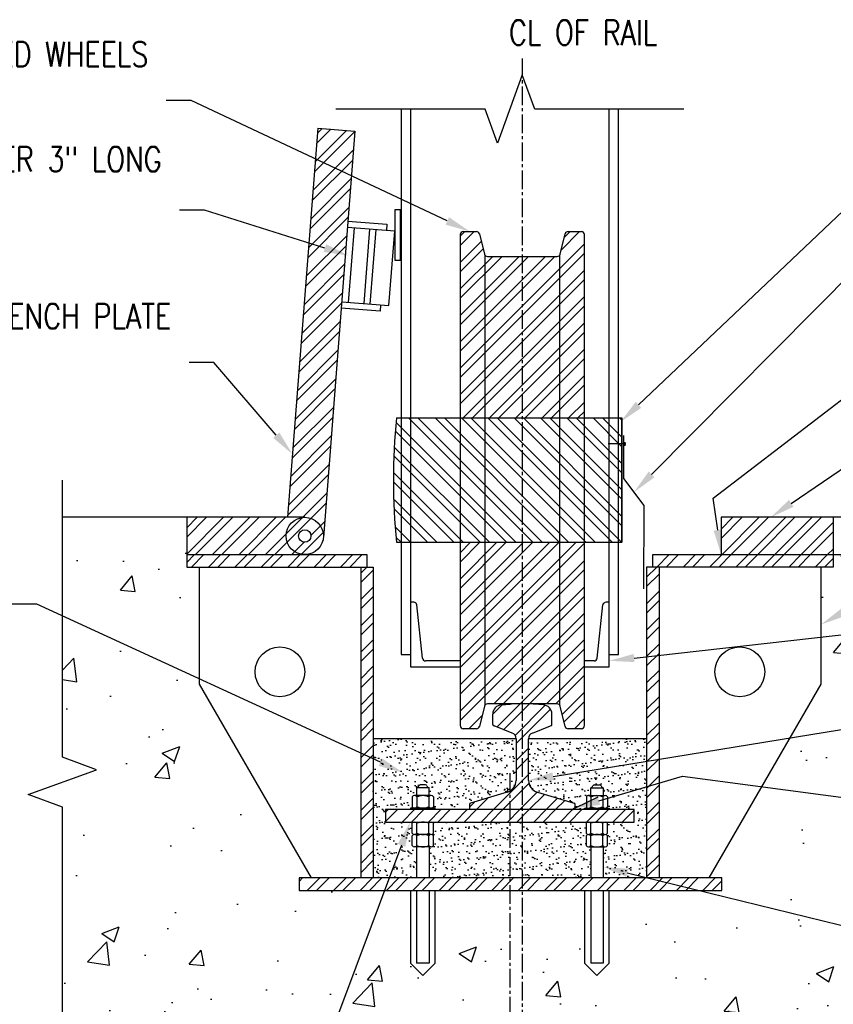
# Model space of a CAD drawing. Header units: inches. Extents: x -95 to 872, y 73 to 257.
# Tile 4 of 31: x 100 to 133, y 107 to 147. Entities that reach past the tile are written whole.
import ezdxf
from ezdxf import colors
from ezdxf.entities.mleader import LeaderData, LeaderLine
from ezdxf.math import Vec2, Vec3

# ---------------------------------------------------------------- set-up
doc = ezdxf.new("R2010")
doc.units = ezdxf.units.IN
doc.header["$MEASUREMENT"] = 0
doc.linetypes.add('CENTER2', pattern=[1.125, 0.75, -0.125, 0.125, -0.125])
for name, color, linetype in [('A-ANNO-NOTE', 2, 'Continuous'), ('G-Anno-Std-Cntr', 1, 'CENTER2'), ('M-DETL-PATT', 1, 'Continuous'), ('S-ANNO-NOTE', 2, 'Continuous'), ('S-ANNO-SYMB', 2, 'Continuous'), ('S-DETL', 90, 'Continuous'), ('S-DETL-MEDM', 3, 'Continuous'), ('S-DETL-THIN', 1, 'Continuous')]:
    doc.layers.add(name, color=color, linetype=linetype)
doc.layers.add('A-WALL-PATT', color=9, linetype='Continuous', lineweight=18, true_color=0x808080)
doc.styles.add('Annotative', font='romans.shx', dxfattribs={"width": 0.8, "height": 0.125})
pattern_1 = [(45, (6e-14, 0), (-0.53033, 0.53033), []), (45, (6e-14, 0.375), (-0.53033, 0.53033), [])]
pattern_2 = [(45, (-148.0015, 18.8574), (-0.53033, 0.53033), []), (45, (-148.0015, 19.2324), (-0.53033, 0.53033), [])]

msp = doc.modelspace()

# ---------------------------------------------------------------- hatches: boundary and pattern name
at = {"layer": 'A-WALL-PATT', "lineweight": -3}
h = msp.add_hatch(dxfattribs=at)
h.set_pattern_fill('AR-CONC', color=8, style=0)
h.paths.add_polyline_path([(115.8057, 112.0309), (111.3246, 112.0309), (111.3246, 112.5309), (111.8246, 112.5309), (107.3246, 120.3252), (107.3246, 125.0309), (106.8057, 125.0309), (106.8057, 125.5309), (106.8057, 127.0309), (101.8057, 127.0309), (101.8057, 117.382), (103.1794, 116.882), (100.4319, 115.882), (101.8057, 115.382), (101.8057, 105.7331), (118.8057, 105.7331), (119.3057, 104.3594), (120.3057, 107.1068), (120.8057, 105.7331), (137.8057, 105.7331), (137.8057, 115.382), (136.4319, 115.882), (139.1794, 116.882), (137.8057, 117.382), (137.8057, 125.5309), (132.8057, 125.5309), (132.8057, 125.0309), (132.3246, 125.0309), (132.3246, 122.7218), (132.3246, 120.3252), (127.8246, 112.5309), (128.3246, 112.5309), (128.3246, 112.0309), (123.8057, 112.0309), (123.8057, 109.1105), (123.3057, 108.6105), (122.8057, 109.1105), (122.8057, 112.0309), (116.8057, 112.0309), (116.8057, 109.1105), (116.3057, 108.6105), (115.8057, 109.1105)])
at = {"layer": 'M-DETL-PATT', "lineweight": -3}
h = msp.add_hatch(dxfattribs=at)
h.set_pattern_fill('STEEL', color=8, scale=6, style=0)
h.set_pattern_definition(pattern_2)
h.paths.add_polyline_path([(112.3034, 126.2227), (113.5743, 142.5573), (112.0788, 142.6736), (110.8618, 127.0309), (111.5557, 127.0309), (111.7307, 127.0102), (111.9028, 126.9447), (112.0425, 126.8514), (112.1622, 126.7221), (112.2484, 126.5684), (112.2964, 126.3988)])
h = msp.add_hatch(dxfattribs=at)
h.set_pattern_fill('STEEL', color=8, scale=6, style=0)
h.set_pattern_definition(pattern_1)
h.paths.add_polyline_path([(120.4557, 131.0259), (122.8057, 131.0259), (122.8057, 138.3959), (122.8014, 138.4283), (122.7889, 138.4584), (122.7691, 138.4843), (122.7432, 138.5042), (122.713, 138.5167), (122.6807, 138.5209), (122.1259, 138.5179), (122.0998, 138.5089), (122.0763, 138.4945), (122.0566, 138.4752), (122.0416, 138.4521), (122.032, 138.4263), (121.8198, 137.5898), (121.8047, 137.5667), (121.785, 137.5474), (121.7615, 137.533), (121.7355, 137.524), (121.7081, 137.5209), (118.8759, 137.524), (118.8498, 137.533), (118.8263, 137.5474), (118.8066, 137.5667), (118.7916, 137.5898), (118.782, 137.6156), (118.5698, 138.4521), (118.5547, 138.4752), (118.535, 138.4945), (118.5115, 138.5089), (118.4855, 138.5179), (118.4581, 138.5209), (117.9307, 138.5209), (117.8983, 138.5167), (117.8682, 138.5042), (117.8423, 138.4843), (117.8224, 138.4584), (117.8099, 138.4283), (117.8057, 138.3959), (117.8057, 131.0259)])
h = msp.add_hatch(dxfattribs=at)
h.set_pattern_fill('STEEL', color=8, scale=6, angle=90, style=0)
h.set_pattern_definition([(135, (6e-14, 0), (-0.53033, -0.53033), []), (135, (-0.375, 0), (-0.53033, -0.53033), [])])
h.paths.add_polyline_path([(124.3057, 126.0259), (124.3205, 128.5259), (124.3057, 131.0259), (115.2432, 131.0259), (115.1182, 128.5259), (115.2432, 126.0259), (120.4557, 126.0259)])
h = msp.add_hatch(dxfattribs=at)
h.set_pattern_fill('STEEL', color=8, scale=6, style=0)
h.set_pattern_definition(pattern_2)
h.paths.add_polyline_path([(106.8057, 125.5309), (111.5664, 125.5309), (111.7605, 125.5565), (111.9414, 125.6314), (112.0967, 125.7506), (112.2159, 125.9059), (112.2908, 126.0868), (112.3164, 126.2809), (112.3111, 126.3212), (112.3034, 126.2227), (112.2964, 126.3988), (112.2484, 126.5684), (112.1622, 126.7221), (112.0425, 126.8514), (111.8954, 126.9495), (111.7236, 127.0102), (111.5557, 127.0309), (106.8057, 127.0309)])
h.paths.add_polyline_path([(111.5664, 126.0309), (111.5017, 126.0394), (111.4414, 126.0644), (111.3896, 126.1041), (111.3499, 126.1559), (111.3249, 126.2162), (111.3164, 126.2809), (111.3249, 126.3456), (111.3499, 126.4059), (111.3896, 126.4577), (111.4414, 126.4974), (111.5017, 126.5224), (111.5664, 126.5309), (111.6311, 126.5224), (111.6914, 126.4974), (111.7431, 126.4577), (111.7863, 126.3978), (111.8079, 126.3456), (111.8164, 126.2809), (111.8079, 126.2162), (111.7829, 126.1559), (111.7431, 126.1041), (111.6914, 126.0644), (111.6311, 126.0394)])
h = msp.add_hatch(dxfattribs=at)
h.set_pattern_fill('STEEL', color=8, scale=6, style=0)
h.set_pattern_definition(pattern_1)
h.paths.add_polyline_path([(132.3057, 125.5309), (132.8057, 125.5309), (132.8057, 127.0309), (128.3057, 127.0309), (128.3057, 125.5309)])
h = msp.add_hatch(dxfattribs=at)
h.set_pattern_fill('STEEL', color=8, scale=6, style=0)
h.set_pattern_definition(pattern_1)
h.paths.add_polyline_path([(118.4581, 118.5309), (118.4855, 118.534), (118.5115, 118.5429), (118.535, 118.5574), (118.5547, 118.5767), (118.5698, 118.5998), (118.5793, 118.6256), (118.7916, 119.4621), (118.8066, 119.4852), (118.8263, 119.5045), (118.8498, 119.5189), (118.8759, 119.5279), (118.9033, 119.5309), (121.7355, 119.5279), (121.7615, 119.5189), (121.785, 119.5045), (121.8047, 119.4852), (121.8198, 119.4621), (121.8293, 119.4362), (122.0416, 118.5998), (122.0566, 118.5767), (122.0763, 118.5574), (122.0998, 118.5429), (122.1259, 118.534), (122.1533, 118.5309), (122.6807, 118.5309), (122.713, 118.5352), (122.7432, 118.5477), (122.7691, 118.5675), (122.7889, 118.5934), (122.8014, 118.6236), (122.8057, 118.6559), (122.8057, 126.0259), (117.8057, 126.0259), (117.8057, 118.6559), (117.8099, 118.6236), (117.8224, 118.5934), (117.8423, 118.5675), (117.8682, 118.5477), (117.8983, 118.5352), (117.9307, 118.5309)])
h = msp.add_hatch(dxfattribs=at)
h.set_pattern_fill('STEEL', color=8, scale=6, style=0)
h.set_pattern_definition(pattern_1)
h.paths.add_polyline_path([(114.0557, 125.0309), (114.0557, 125.5309), (106.8057, 125.5309), (106.8057, 125.0309)])
h = msp.add_hatch(dxfattribs=at)
h.set_pattern_fill('STEEL', color=8, scale=6, style=0)
h.set_pattern_definition(pattern_1)
h.paths.add_polyline_path([(132.8057, 125.0309), (132.8057, 125.5309), (125.5557, 125.5309), (125.5557, 125.0309)])
h = msp.add_hatch(dxfattribs=at)
h.set_pattern_fill('STEEL', color=8, scale=6, style=0)
h.set_pattern_definition(pattern_1)
h.paths.add_polyline_path([(114.3057, 125.0309), (113.8057, 125.0309), (113.8057, 112.5309), (114.3057, 112.5309)])
h = msp.add_hatch(dxfattribs=at)
h.set_pattern_fill('STEEL', color=8, scale=6, style=0)
h.set_pattern_definition(pattern_1)
h.paths.add_polyline_path([(125.8057, 125.0309), (125.3057, 125.0309), (125.3057, 112.5309), (125.8057, 112.5309)])
h = msp.add_hatch(dxfattribs=at)
h.set_pattern_fill('STEEL', color=8, scale=6, style=0)
h.set_pattern_definition(pattern_1)
h.paths.add_polyline_path([(122.3682, 115.2809), (122.3844, 115.2831), (122.3994, 115.2893), (122.4124, 115.2992), (122.4223, 115.3122), (122.4285, 115.3272), (122.4307, 115.3434), (122.4286, 115.5), (122.4226, 115.5149), (122.413, 115.5277), (122.4005, 115.5377), (122.3858, 115.5441), (120.9146, 115.9768), (120.7973, 116.0284), (120.697, 116.1081), (120.6203, 116.2107), (120.5721, 116.3294), (120.5557, 116.4565), (120.5557, 118.127), (120.5628, 118.1863), (120.5838, 118.2422), (120.6175, 118.2916), (120.6619, 118.3315), (120.7145, 118.3598), (121.4691, 118.6573), (121.4868, 118.6792), (121.4932, 118.7066), (121.4932, 119.1212), (121.4816, 119.2136), (121.4476, 119.3003), (121.3933, 119.376), (121.322, 119.4359), (121.2382, 119.4764), (121.1469, 119.4951), (120.6806, 119.5287), (120.4557, 119.5309), (119.9308, 119.5287), (119.8158, 119.5221), (119.4644, 119.4951), (119.3732, 119.4764), (119.2893, 119.4359), (119.218, 119.376), (119.1637, 119.3003), (119.1297, 119.2136), (119.1182, 119.1212), (119.1182, 118.7066), (119.1245, 118.6792), (119.1423, 118.6573), (119.1678, 118.6455), (119.8969, 118.3598), (119.9495, 118.3315), (119.9939, 118.2916), (120.0275, 118.2422), (120.0485, 118.1863), (120.0557, 118.127), (120.0557, 116.4565), (120.0393, 116.3294), (119.9911, 116.2107), (119.9143, 116.1081), (119.814, 116.0284), (119.6968, 115.9768), (118.2109, 115.5377), (118.1983, 115.5277), (118.1888, 115.5149), (118.1827, 115.5), (118.1807, 115.4842), (118.1828, 115.3272), (118.1891, 115.3122), (118.199, 115.2992), (118.2119, 115.2893), (118.227, 115.2831), (118.2432, 115.2809), (120.4557, 115.2809)])
h = msp.add_hatch(dxfattribs=at)
h.set_pattern_fill('AR-SAND', color=8, scale=0.25, style=0)
h.paths.add_polyline_path([(123.0557, 116.1523, 0.2145883), (123.1406, 116.2394, -0.3149694), (123.1993, 116.2804), (123.412, 116.2804, -0.3149694), (123.4707, 116.2394, 0.2145883), (123.5557, 116.1523), (123.5557, 115.8434), (123.6369, 115.8434, -0.2624759), (123.7307, 115.7906), (123.7307, 115.3963, -0.2624759), (123.6369, 115.3434), (123.8057, 115.3434), (123.8057, 115.2809), (124.8057, 115.2809), (124.8057, 114.7809), (123.6261, 114.7809, -0.2891208), (123.7307, 114.7286), (123.7307, 114.3343, -0.243849), (123.6446, 114.2817, -0.243849), (123.7307, 114.2291), (123.7307, 113.8349, -0.2624759), (123.6369, 113.782), (123.5557, 113.782), (123.5557, 112.5309), (125.3057, 112.5309), (125.3057, 118.127), (120.5557, 118.127), (120.5557, 116.4565, 0.3327064), (120.9146, 115.9768), (122.3858, 115.5441, -0.3327064), (122.4307, 115.4842), (122.4307, 115.3434, -0.4142136), (122.3682, 115.2809), (122.8057, 115.2809), (122.8057, 115.3434), (122.9744, 115.3434, -0.2624759), (122.8807, 115.3963), (122.8807, 115.7906, -0.2624759), (122.9744, 115.8434), (123.0557, 115.8434)])
h.paths.add_polyline_path([(123.0557, 112.5309), (123.0557, 113.782), (122.9744, 113.782, -0.2624759), (122.8807, 113.8349), (122.8807, 114.2291, -0.243849), (122.9668, 114.2817, -0.243849), (122.8807, 114.3343), (122.8807, 114.7286, -0.2361752), (122.9636, 114.7809), (116.6261, 114.7809, -0.2891208), (116.7307, 114.7286), (116.7307, 114.3343, -0.243849), (116.6446, 114.2817, -0.243849), (116.7307, 114.2291), (116.7307, 113.8349, -0.2624759), (116.6369, 113.782), (116.5557, 113.782), (116.5557, 112.5309)])
h.paths.add_polyline_path([(116.1993, 116.2804), (116.412, 116.2804, -0.3149694), (116.4707, 116.2394, 0.2145883), (116.5557, 116.1523), (116.5557, 115.8434), (116.6369, 115.8434, -0.2624759), (116.7307, 115.7906), (116.7307, 115.3963, -0.2624759), (116.6369, 115.3434), (116.8057, 115.3434), (116.8057, 115.2809), (118.2432, 115.2809, -0.4142136), (118.1807, 115.3434), (118.1807, 115.4842, -0.3327064), (118.2255, 115.5441), (119.6968, 115.9768, 0.3327064), (120.0557, 116.4565), (120.0557, 118.127), (114.3057, 118.127), (114.3057, 112.5309), (116.0557, 112.5309), (116.0557, 113.782), (115.9744, 113.782, -0.2624759), (115.8807, 113.8349), (115.8807, 114.2291, -0.243849), (115.9668, 114.2817, -0.243849), (115.8807, 114.3343), (115.8807, 114.7286, -0.2361752), (115.9636, 114.7809), (114.8057, 114.7809), (114.8057, 115.2809), (115.8057, 115.2809), (115.8057, 115.3434), (115.9744, 115.3434, -0.2624759), (115.8807, 115.3963), (115.8807, 115.7906, -0.2624759), (115.9744, 115.8434), (116.0557, 115.8434), (116.0557, 116.1523, 0.2145883), (116.1406, 116.2394, -0.3149694)])
h = msp.add_hatch(dxfattribs=at)
h.set_pattern_fill('STEEL', color=8, scale=6, style=0)
h.set_pattern_definition(pattern_1)
h.paths.add_polyline_path([(114.8057, 114.7809), (124.8057, 114.7809), (124.8057, 115.2809), (114.8057, 115.2809)])
h = msp.add_hatch(dxfattribs=at)
h.set_pattern_fill('STEEL', color=8, scale=6, style=0)
h.set_pattern_definition(pattern_1)
h.paths.add_polyline_path([(128.3246, 112.0309), (128.3246, 112.5309), (111.3246, 112.5309), (111.3246, 112.0309)])

# ---------------------------------------------------------------- linework, layer by layer
at = {"layer": 'A-ANNO-NOTE', "lineweight": -3}
for p, q in [((126.7501, 116.6196), (140.3512, 114.8314)), ((123.3452, 115.7871), (122.4374, 115.3321))]:
    msp.add_line(p, q, dxfattribs=at)
at = {"layer": 'G-Anno-Std-Cntr', "lineweight": -3}
for p, q in [((120.3057, 145.4788), (120.3057, 102.354)), ((119.8057, 116.7472), (119.8057, 99.1966))]:
    msp.add_line(p, q, dxfattribs=at)
at = {"layer": 'S-ANNO-SYMB', "lineweight": -3}
msp.add_line((127.9802, 127.8021), (139.4073, 136.5515), dxfattribs=at)
at = {"layer": 'S-DETL', "lineweight": -3}
msp.add_line((111.5557, 127.0309), (101.8057, 127.0309), dxfattribs=at)
at = {"layer": 'S-DETL-MEDM', "lineweight": -3}
for p, q in [((112.0788, 142.6736), (110.8618, 127.0309)), ((112.0788, 142.6736), (113.5743, 142.5573)), ((113.5743, 142.5573), (112.3034, 126.2227)), ((117.8057, 138.3959), (117.8057, 118.6559)), ((117.9307, 138.5209), (118.4581, 138.5209)), ((118.5793, 138.4263), (118.782, 137.6156)), ((121.8293, 137.6156), (122.032, 138.4263)), ((122.1533, 138.5209), (122.6807, 138.5209)), ((122.8057, 118.6559), (122.8057, 138.3959)), ((118.8057, 119.484), (118.8057, 137.5678)), ((118.9033, 137.5209), (121.7081, 137.5209)), ((121.8057, 137.5678), (121.8057, 119.484)), ((115.2432, 131.0259), (124.3057, 131.0259)), ((106.8057, 127.0309), (106.8057, 125.0309)), ((128.3057, 127.0309), (128.3057, 125.5309)), ((137.8057, 127.0309), (128.3057, 127.0309)), ((132.8057, 127.0309), (132.8057, 125.0309)), ((115.2432, 126.0259), (124.3057, 126.0259)), ((106.8057, 125.5309), (114.0557, 125.5309)), ((114.0557, 125.5309), (114.0557, 125.0309)), ((125.5557, 125.0309), (125.5557, 125.5309)), ((125.5557, 125.5309), (137.8057, 125.5309)), ((106.8057, 125.0309), (114.3057, 125.0309)), ((107.3246, 120.3252), (107.3246, 125.0309)), ((113.8057, 125.0309), (113.8057, 112.5309)), ((114.3057, 125.0309), (114.3057, 112.5309)), ((132.8057, 125.0309), (125.3057, 125.0309)), ((125.3057, 125.0309), (125.3057, 112.5309)), ((125.8057, 125.0309), (125.8057, 112.5309)), ((132.3246, 122.7218), (132.3246, 125.0309)), ((132.3246, 120.3252), (132.3246, 122.7116)), ((111.8246, 112.5309), (107.3246, 120.3252)), ((127.8246, 112.5309), (132.3246, 120.3252)), ((118.782, 119.4362), (118.5793, 118.6256)), ((121.7081, 119.5309), (118.9033, 119.5309)), ((119.4644, 119.4951), (119.8158, 119.5221)), ((121.1469, 119.4951), (120.7956, 119.5221)), ((122.032, 118.6256), (121.8293, 119.4362)), ((119.1182, 118.7066), (119.1182, 119.1212)), ((121.4932, 118.7066), (121.4932, 119.1212)), ((118.4581, 118.5309), (117.9307, 118.5309)), ((119.8969, 118.3598), (119.1678, 118.6455)), ((120.7145, 118.3598), (121.4436, 118.6455)), ((122.6807, 118.5309), (122.1533, 118.5309)), ((120.0557, 118.127), (114.3057, 118.127)), ((120.0557, 118.127), (120.0557, 116.4565)), ((120.5557, 116.4565), (120.5557, 118.127)), ((125.3057, 118.127), (120.5557, 118.127)), ((116.5557, 116.1523), (116.0557, 116.1523)), ((116.0557, 116.1523), (116.0557, 115.8434)), ((116.412, 116.2804), (116.1993, 116.2804)), ((116.5557, 115.8434), (116.5557, 116.1523)), ((123.0557, 115.8434), (123.0557, 116.1523)), ((123.0557, 116.1523), (123.5557, 116.1523)), ((123.1993, 116.2804), (123.412, 116.2804)), ((123.5557, 116.1523), (123.5557, 115.8434)), ((115.8807, 115.7906), (115.8807, 115.3963)), ((116.6369, 115.8434), (115.9744, 115.8434)), ((116.0682, 115.7906), (116.0682, 115.3963)), ((116.5432, 115.7906), (116.5432, 115.3963)), ((116.7307, 115.7906), (116.7307, 115.3963)), ((119.6968, 115.9768), (118.2255, 115.5441)), ((120.9146, 115.9768), (122.3858, 115.5441)), ((122.8807, 115.7906), (122.8807, 115.3963)), ((122.9744, 115.8434), (123.6369, 115.8434)), ((123.0682, 115.7906), (123.0682, 115.3963)), ((123.5432, 115.7906), (123.5432, 115.3963)), ((123.7307, 115.7906), (123.7307, 115.3963)), ((124.8057, 115.2809), (114.8057, 115.2809)), ((114.8057, 115.2809), (114.8057, 114.7809)), ((116.8057, 115.3434), (115.8057, 115.3434)), ((115.8057, 115.3434), (115.8057, 115.2809)), ((116.8057, 115.2809), (116.8057, 115.3434)), ((118.1807, 115.4842), (118.1807, 115.3434)), ((122.4307, 115.3434), (122.4307, 115.4842)), ((122.8057, 115.2809), (122.8057, 115.3434)), ((122.8057, 115.3434), (123.8057, 115.3434)), ((123.8057, 115.3434), (123.8057, 115.2809)), ((124.8057, 114.7809), (124.8057, 115.2809)), ((114.8057, 114.7809), (124.8057, 114.7809)), ((115.8807, 114.3343), (115.8807, 114.7286)), ((116.0682, 114.3343), (116.0682, 114.7286)), ((116.5432, 114.3343), (116.5432, 114.7286)), ((116.7307, 114.3343), (116.7307, 114.7286)), ((122.8807, 114.3343), (122.8807, 114.7286)), ((123.0682, 114.3343), (123.0682, 114.7286)), ((123.5432, 114.3343), (123.5432, 114.7286)), ((123.7307, 114.3343), (123.7307, 114.7286)), ((115.8807, 113.8349), (115.8807, 114.2291)), ((116.6369, 114.2815), (115.9744, 114.2815)), ((116.0682, 113.8349), (116.0682, 114.2291)), ((116.5432, 113.8349), (116.5432, 114.2291)), ((116.7307, 113.8349), (116.7307, 114.2291)), ((122.8807, 113.8349), (122.8807, 114.2291)), ((122.9744, 114.2815), (123.6369, 114.2815)), ((123.0682, 113.8349), (123.0682, 114.2291)), ((123.5432, 113.8349), (123.5432, 114.2291)), ((123.7307, 113.8349), (123.7307, 114.2291)), ((116.6369, 113.782), (115.9744, 113.782)), ((116.0557, 113.782), (116.0557, 112.5309)), ((116.5557, 113.782), (116.5557, 112.5309)), ((122.9744, 113.782), (123.6369, 113.782)), ((123.0557, 113.782), (123.0557, 112.5309)), ((123.5557, 113.782), (123.5557, 112.5309)), ((128.3246, 112.5309), (111.3246, 112.5309)), ((111.3246, 112.5309), (111.3246, 112.0309)), ((128.3246, 112.0309), (128.3246, 112.5309)), ((111.3246, 112.0309), (128.3246, 112.0309)), ((116.0557, 112.0309), (116.0557, 109.1105)), ((116.5557, 112.0309), (116.5557, 109.1105)), ((123.0557, 112.0309), (123.0557, 109.1105)), ((123.5557, 112.0309), (123.5557, 109.1105)), ((116.5557, 109.1105), (116.0557, 109.1105)), ((123.5557, 109.1105), (123.0557, 109.1105))]:
    msp.add_line(p, q, dxfattribs=at)
msp.add_lwpolyline([(101.8057, 104.2331), (101.8057, 115.382), (100.4319, 115.882), (103.1794, 116.882), (101.8057, 117.382), (101.8057, 128.5309)], dxfattribs=at)
for centre, radius in [((111.5557, 126.2809), 0.75), ((111.5557, 126.2809), 0.25), ((110.5557, 120.8194), 1), ((129.0557, 120.8194), 1)]:
    msp.add_circle(centre, radius, dxfattribs=at)
for centre, radius, start, end in [((117.9307, 138.3959), 0.125, 90, 180), ((118.4581, 138.3959), 0.125, 14.03624, 90), ((122.1533, 138.3959), 0.125, 90, 165.96376), ((122.6807, 138.3959), 0.125, 0, 90), ((118.9033, 137.6459), 0.125, 194.03624, 270), ((121.7081, 137.6459), 0.125, 270, 345.96376), ((140.1807, 128.5259), 25.0625, 174.27519, 185.72481), ((-429.6192, 128.4421), 553.93, 359.749884, 0.267122), ((-650.2614, 128.4093), 774.5705, 359.8235535, 0.1934528), ((118.9033, 119.4059), 0.125, 90, 165.96376), ((119.4932, 119.1212), 0.375, 94.39871, 180), ((120.0459, 116.5309), 3, 90, 94.39871), ((120.5655, 116.5309), 3, 85.60129, 90), ((121.1182, 119.1212), 0.375, 0, 85.60129), ((121.7081, 119.4059), 0.125, 14.03624, 90), ((117.9307, 118.6559), 0.125, 180, 270), ((118.4581, 118.6559), 0.125, 270, 345.96376), ((119.1807, 118.7066), 0.0625, 180, 258.11134), ((121.4307, 118.7066), 0.0625, 281.88866, 0), ((122.1533, 118.6559), 0.125, 194.03624, 270), ((122.6807, 118.6559), 0.125, 270, 0), ((119.8057, 118.127), 0.25, 0, 68.60231), ((120.8057, 118.127), 0.25, 111.39769, 180), ((119.5557, 116.4565), 0.5, 286.38954, 0), ((121.0557, 116.4565), 0.5, 180, 253.61046), ((116.0014, 116.2902), 0.1482, 291.486, 339.93134), ((116.1993, 116.2179), 0.0625, 90, 159.93134), ((116.412, 116.2179), 0.0625, 20.06866, 90), ((116.61, 116.2902), 0.1482, 200.06866, 248.514), ((123.0014, 116.2902), 0.1482, 291.486, 339.93134), ((123.1993, 116.2179), 0.0625, 90, 159.93134), ((123.412, 116.2179), 0.0625, 20.06866, 90), ((123.61, 116.2902), 0.1482, 200.06866, 248.514), ((115.9744, 115.7339), 0.1096, 31.17195, 148.82805), ((116.3057, 115.2777), 0.5652, 65.15355, 114.84645), ((116.6369, 115.7339), 0.1096, 31.17195, 148.82805), ((122.9744, 115.7339), 0.1096, 31.17195, 148.82805), ((123.3057, 115.2777), 0.5652, 65.15355, 114.84645), ((123.6369, 115.7339), 0.1096, 31.17195, 148.82805), ((115.9744, 115.453), 0.1096, 211.17195, 328.82805), ((116.3057, 115.9092), 0.5652, 245.15355, 294.84645), ((116.6369, 115.453), 0.1096, 211.17195, 328.82805), ((118.2432, 115.4842), 0.0625, 106.38954, 180), ((118.2432, 115.3434), 0.0625, 180, 270), ((122.3682, 115.3434), 0.0625, 270, 0), ((122.3682, 115.4842), 0.0625, 0, 73.61046), ((122.9744, 115.453), 0.1096, 211.17195, 328.82805), ((123.3057, 115.9092), 0.5652, 245.15355, 294.84645), ((123.6369, 115.453), 0.1096, 211.17195, 328.82805), ((115.9744, 114.6719), 0.1096, 31.17195, 148.82805), ((116.3057, 114.2157), 0.5652, 65.15355, 114.84645), ((116.6369, 114.6719), 0.1096, 31.17195, 148.82805), ((122.9744, 114.6719), 0.1096, 31.17195, 148.82805), ((123.3057, 114.2157), 0.5652, 65.15355, 114.84645), ((123.6369, 114.6719), 0.1096, 31.17195, 148.82805), ((115.9744, 114.391), 0.1096, 211.17195, 328.82805), ((115.9744, 114.1724), 0.1096, 31.17195, 148.82805), ((116.3057, 114.8472), 0.5652, 245.15355, 294.84645), ((116.3057, 113.7162), 0.5652, 65.15355, 114.84645), ((116.6369, 114.391), 0.1096, 211.17195, 328.82805), ((116.6369, 114.1724), 0.1096, 31.17195, 148.82805), ((122.9744, 114.391), 0.1096, 211.17195, 328.82805), ((122.9744, 114.1724), 0.1096, 31.17195, 148.82805), ((123.3057, 114.8472), 0.5652, 245.15355, 294.84645), ((123.3057, 113.7162), 0.5652, 65.15355, 114.84645), ((123.6369, 114.391), 0.1096, 211.17195, 328.82805), ((123.6369, 114.1724), 0.1096, 31.17195, 148.82805), ((115.9744, 113.8916), 0.1096, 211.17195, 328.82805), ((116.3057, 114.3478), 0.5652, 245.15355, 294.84645), ((116.6369, 113.8916), 0.1096, 211.17195, 328.82805), ((122.9744, 113.8916), 0.1096, 211.17195, 328.82805), ((123.3057, 114.3478), 0.5652, 245.15355, 294.84645), ((123.6369, 113.8916), 0.1096, 211.17195, 328.82805)]:
    msp.add_arc(centre, radius, start, end, dxfattribs=at)
at = {"layer": 'S-DETL-THIN', "lineweight": -3}
for p, q in [((115.4307, 143.4418), (115.4307, 121.5159)), ((115.8057, 143.4418), (115.8057, 121.0159)), ((123.8057, 121.0159), (123.8057, 143.4418)), ((124.1807, 121.5159), (124.1807, 143.4418)), ((115.4104, 139.3955), (115.1755, 139.3955)), ((115.1755, 139.3955), (115.1755, 137.3645)), ((115.4104, 137.3645), (115.4104, 139.3955)), ((115.1755, 138.5371), (113.273, 138.6851)), ((113.2924, 138.9343), (114.8599, 138.8124)), ((113.5383, 138.6644), (113.3056, 135.6735)), ((114.1614, 138.616), (113.9287, 135.625)), ((114.4107, 138.5966), (114.178, 135.6056)), ((114.8599, 138.8124), (114.8405, 138.5631)), ((114.9428, 135.5461), (115.1755, 138.5371)), ((115.1755, 137.3645), (115.4104, 137.3645)), ((114.5884, 135.3229), (113.0209, 135.4449)), ((113.0403, 135.6941), (114.9428, 135.5461)), ((114.6078, 135.5722), (114.5884, 135.3229)), ((124.3057, 131.0259), (124.3057, 126.0259)), ((124.3912, 128.5881), (124.3912, 130.3144)), ((124.4684, 129.9843), (123.7529, 129.9843)), ((124.4334, 130.0493), (124.4334, 129.9104)), ((125.2108, 127.503), (124.3912, 128.5881)), ((125.1912, 124.1524), (125.2108, 127.503)), ((115.9391, 123.6159), (115.8057, 123.6159)), ((116.2952, 121.3674), (116.0624, 123.5115)), ((123.3162, 121.3674), (123.5489, 123.5115)), ((123.8057, 123.6159), (123.6722, 123.6159)), ((115.4307, 121.5159), (115.8057, 121.5159)), ((117.8057, 121.2559), (116.4194, 121.2559)), ((123.1919, 121.2559), (122.8057, 121.2559)), ((123.8057, 121.5159), (124.1807, 121.5159)), ((115.8057, 121.0159), (117.8057, 121.0159)), ((122.8057, 121.0159), (123.8057, 121.0159)), ((115.8057, 112.0309), (115.8057, 109.1105)), ((116.8057, 109.1105), (116.8057, 112.0309)), ((122.8057, 112.0309), (122.8057, 109.1105)), ((123.8057, 109.1105), (123.8057, 112.0309)), ((115.8057, 109.1105), (116.3057, 108.6105)), ((116.3057, 108.6105), (116.8057, 109.1105)), ((122.8057, 109.1105), (123.3057, 108.6105)), ((123.3057, 108.6105), (123.8057, 109.1105))]:
    msp.add_line(p, q, dxfattribs=at)
msp.add_lwpolyline([(126.8057, 143.4418), (120.8057, 143.4418), (120.3057, 144.8155), (119.3057, 142.068), (118.8057, 143.4418), (112.8057, 143.4418)], dxfattribs=at)
for centre, start, end in [((115.9391, 123.4909), 9.46232, 90), ((123.6722, 123.4909), 90, 170.53768), ((116.4194, 121.3809), 186.19559, 270), ((123.1919, 121.3809), 270, 353.80441)]:
    msp.add_arc(centre, 0.125, start, end, dxfattribs=at)

# ---------------------------------------------------------------- texts
at = {"layer": 'S-ANNO-NOTE', "lineweight": -3, "insert": (119.7716, 147.0202), "char_height": 1, "width": 8.445681, "attachment_point": 1, "style": 'Annotative'}
msp.add_mtext('CL OF RAIL', dxfattribs=at)

# ---------------------------------------------------------------- leaders
at = {"layer": 'S-ANNO-NOTE', "lineweight": -3}
ml = msp.add_multileader_mtext('Standard', dxfattribs=at)
ml.set_content('18" MIN STEEL MACHINED WHEELS', color=256, style='Annotative')
ml.set_leader_properties(color=1, linetype='ByLayer', lineweight=-1)
ml.build(insert=Vec2(0, 0))
ml.multileader.update_dxf_attribs({"text_right_attachment_type": 3, "dogleg_length": 0.125, "arrow_head_size": 1, "scale": 8})
ctx = ml.context
ctx.base_point, ctx.scale, ctx.char_height, ctx.arrow_head_size, ctx.landing_gap_size, ctx.plane_origin = Vec3(89.003, 145.6516), 8, 1, 1, 0.72, Vec3(121.3942, 132.7183)
ctx.right_attachment, ctx.text_align_type = 3, 2
notes = []
notes.append((ctx, [(1, (1, 1, 0), (106.9858, 143.7945), (-1, 0), 1, [(0, [(118.1944, 138.5209)], 0, [])])]))
ctx.mtext.insert, ctx.mtext.width, ctx.mtext.alignment, ctx.mtext.flow_direction = Vec3(105.2658, 146.1516), 15.781161, 3, 5
ml = msp.add_multileader_mtext('Standard', dxfattribs=at)
ml.set_content('WHEEL SHAFT', color=256, style='Annotative')
ml.set_leader_properties(color=1, linetype='ByLayer', lineweight=-1)
ml.build(insert=Vec2(0, 0))
ml.multileader.update_dxf_attribs({"text_right_attachment_type": 3, "dogleg_length": 0.125, "arrow_head_size": 1, "scale": 8})
ctx = ml.context
ctx.base_point, ctx.scale, ctx.char_height, ctx.arrow_head_size, ctx.landing_gap_size, ctx.plane_origin = Vec3(140.4073, 145.2422), 8, 1, 1, 0.72, Vec3(126.2351, 130.4818)
ctx.right_attachment = 3
notes.append((ctx, [(0, (1, 1, 0), (139.4073, 145.2422), (1, 0), 1, [(0, [(124.2528, 130.8642)], 0, [])])]))
ctx.mtext.insert, ctx.mtext.flow_direction = Vec3(141.1273, 145.7422), 5
ml = msp.add_multileader_mtext('Standard', dxfattribs=at)
ml.set_content('\\pxt3.2,6.4,9.6,12.8,16,19.2,22.4,25.6,28.8,32,35.2,38.4,41.6,44.8,48,51.2,54.4,57.6,60.8,64,67.2,70.4,73.6,76.8,80,83.2,86.4,89.6,92.8,96,99.2,102.4;NEOPRENE WEATHER STRIP (CONT) FASTEN W/FLAT HEAD SOCKET CAP SCREWS @ 6" OC, TYP 2"', color=256, style='Annotative')
ml.set_leader_properties(color=1, linetype='ByLayer', lineweight=-1)
ml.build(insert=Vec2(0, 0))
ml.multileader.update_dxf_attribs({"text_right_attachment_type": 3, "dogleg_length": 0.125, "arrow_head_size": 1, "scale": 8})
ctx = ml.context
ctx.base_point, ctx.scale, ctx.char_height, ctx.arrow_head_size, ctx.landing_gap_size, ctx.plane_origin = Vec3(140.4073, 142.7838), 8, 1, 1, 0.72, Vec3(150.2522, 129.8975)
ctx.right_attachment = 3
notes.append((ctx, [(0, (1, 1, 0), (139.4073, 142.7838), (1, 0), 1, [(0, [(124.801, 128.0456)], 0, [])])]))
ctx.mtext.insert, ctx.mtext.width, ctx.mtext.flow_direction = Vec3(141.1273, 143.3791), 25.078106, 5
ml = msp.add_multileader_mtext('Standard', dxfattribs=at)
ml.set_content('\\A1;1 1/2"%%C CAM ROLLER 3" LONG', color=256, style='Annotative')
ml.set_leader_properties(color=1, linetype='ByLayer', lineweight=-1)
ml.build(insert=Vec2(0, 0))
ml.multileader.update_dxf_attribs({"text_right_attachment_type": 3, "dogleg_length": 0.125, "arrow_head_size": 1, "scale": 8})
ctx = ml.context
ctx.base_point, ctx.scale, ctx.char_height, ctx.arrow_head_size, ctx.landing_gap_size, ctx.plane_origin = Vec3(91.7839, 141.4289), 8, 1, 1, 0.72, Vec3(103.4192, 158.4318)
ctx.right_attachment, ctx.text_align_type = 3, 2
notes.append((ctx, [(0, (1, 1, 0), (107.5192, 139.3813), (-1, 0), 1, [(0, [(113.3189, 137.556)], 0, [])])]))
ctx.mtext.insert, ctx.mtext.width, ctx.mtext.alignment, ctx.mtext.flow_direction = Vec3(105.7992, 141.9289), 15.133283, 3, 5
ml = msp.add_multileader_mtext('Standard', dxfattribs=at)
ml.set_content('\\A1;1 1/2" THICK SS TRENCH PLATE', color=256, style='Annotative')
ml.set_leader_properties(color=1, linetype='ByLayer', lineweight=-1)
ml.build(insert=Vec2(0, 0))
ml.multileader.update_dxf_attribs({"text_right_attachment_type": 3, "dogleg_length": 0.125, "arrow_head_size": 1, "scale": 8})
ctx = ml.context
ctx.base_point, ctx.scale, ctx.char_height, ctx.arrow_head_size, ctx.landing_gap_size, ctx.plane_origin = Vec3(94.8696, 135.1169), 8, 1, 1, 0.72, Vec3(103.4192, 154.718)
ctx.right_attachment, ctx.text_align_type = 3, 2
notes.append((ctx, [(0, (1, 1, 0), (107.9001, 133.2597), (-1, 0), 1, [(0, [(111.0595, 129.5719)], 0, [])])]))
ctx.mtext.insert, ctx.mtext.width, ctx.mtext.alignment, ctx.mtext.flow_direction = Vec3(106.1801, 135.6169), 14.190132, 3, 5
ml = msp.add_multileader_mtext('Standard', dxfattribs=at)
ml.set_content('\\pxt3.2,6.4,9.6,12.8,16,19.2,22.4,25.6,28.8,32,35.2,38.4,41.6,44.8,48,51.2,54.4,57.6,60.8,64,67.2,70.4,73.6,76.8,80,83.2,86.4,89.6,92.8,96,99.2,102.4;CONT SS PL 1 1/2" X 4 1/2" ', color=256, style='Annotative')
ml.set_leader_properties(color=1, linetype='ByLayer', lineweight=-1)
ml.build(insert=Vec2(0, 0))
ml.multileader.update_dxf_attribs({"text_right_attachment_type": 3, "dogleg_length": 0.125, "arrow_head_size": 1, "scale": 8})
ctx = ml.context
ctx.base_point, ctx.scale, ctx.char_height, ctx.arrow_head_size, ctx.landing_gap_size, ctx.plane_origin = Vec3(140.4073, 133.224), 8, 1, 1, 0.72, Vec3(156.6712, 119.0908)
ctx.right_attachment = 3
notes.append((ctx, [(0, (1, 1, 0), (139.4073, 133.224), (1, 0), 1, [(0, [(130.2966, 127.0309)], 0, [])])]))
ctx.mtext.insert, ctx.mtext.width, ctx.mtext.flow_direction = Vec3(141.1273, 133.8906), 26.546012, 5
ml = msp.add_multileader_mtext('Standard', dxfattribs=at)
ml.set_content('\\A1;1 1/2"%%C CAM ROLLER 3" LONG', color=256, style='Annotative')
ml.set_leader_properties(color=1, linetype='ByLayer', lineweight=-1)
ml.build(insert=Vec2(0, 0))
ml.multileader.update_dxf_attribs({"text_right_attachment_type": 3, "dogleg_length": 0.125, "arrow_head_size": 1, "scale": 8})
ctx = ml.context
ctx.base_point, ctx.scale, ctx.char_height, ctx.arrow_head_size, ctx.landing_gap_size, ctx.plane_origin = Vec3(238.9331, 127.0029), 8, 1, 1, 0.72, Vec3(251.4207, 139.5744)
ctx.right_attachment, ctx.text_align_type = 3, 2
notes.append((ctx, [(0, (1, 1, 0), (254.6683, 124.9552), (-1, 0), 1, [(0, [(261.4166, 118.686)], 0, [])])]))
ctx.mtext.insert, ctx.mtext.width, ctx.mtext.alignment, ctx.mtext.flow_direction = Vec3(252.9483, 127.5029), 15.23311, 3, 5
ml = msp.add_multileader_mtext('Standard', dxfattribs=at)
ml.set_content('\\pxt3.2,6.4,9.6,12.8,16,19.2,22.4,25.6,28.8,32,35.2,38.4,41.6,44.8,48,51.2,54.4,57.6,60.8,64,67.2,70.4,73.6,76.8,80,83.2,86.4,89.6,92.8,96,99.2,102.4;{\\C256;SEE D1/S-504 FOR TRENCH ASSEMBLY AND WELDMENT}', color=256, style='Annotative')
ml.set_leader_properties(color=1, linetype='ByLayer', lineweight=-1)
ml.build(insert=Vec2(0, 0))
ml.multileader.update_dxf_attribs({"text_right_attachment_type": 3, "dogleg_length": 0.125, "arrow_head_size": 1, "scale": 8})
ctx = ml.context
ctx.base_point, ctx.scale, ctx.char_height, ctx.arrow_head_size, ctx.landing_gap_size, ctx.plane_origin = Vec3(140.4073, 126.6382), 8, 1, 1, 0.72, Vec3(162.4884, 113.7518)
ctx.right_attachment = 3
notes.append((ctx, [(0, (1, 1, 0), (139.4073, 126.6382), (1, 0), 1, [(0, [(132.3246, 122.7218)], 0, [])])]))
ctx.mtext.insert, ctx.mtext.width, ctx.mtext.flow_direction = Vec3(141.1273, 127.1382), 19.951663, 5
ml = msp.add_multileader_mtext('Standard', dxfattribs=at)
ml.set_content('\\A1;GROUT FILL', color=256, style='Annotative')
ml.set_leader_properties(color=1, linetype='ByLayer', lineweight=-1)
ml.build(insert=Vec2(0, 0))
ml.multileader.update_dxf_attribs({"text_right_attachment_type": 3, "dogleg_length": 0.125, "arrow_head_size": 1, "scale": 8})
ctx = ml.context
ctx.base_point, ctx.scale, ctx.char_height, ctx.arrow_head_size, ctx.landing_gap_size, ctx.plane_origin = Vec3(91.5172, 123.5452), 8, 1, 1, 0.72, Vec3(103.4192, 149.1118)
ctx.right_attachment = 3
notes.append((ctx, [(0, (1, 1, 0), (100.7763, 123.5452), (-1, 0), 1, [(0, [(115.5078, 116.7662)], 0, [])])]))
ctx.mtext.insert, ctx.mtext.width, ctx.mtext.flow_direction = Vec3(92.2372, 124.0452), 7.934611, 5
ml = msp.add_multileader_mtext('Standard', dxfattribs=at)
ml.set_content('\\pxt3.2,6.4,9.6,12.8,16,19.2,22.4,25.6,28.8,32,35.2,38.4,41.6,44.8,48,51.2,54.4,57.6,60.8,64,67.2,70.4,73.6,76.8,80,83.2,86.4,89.6,92.8,96,99.2,102.4;{\\C256;CHANNEL AT BOT OF DOOR}', color=256, style='Annotative')
ml.set_leader_properties(color=1, linetype='ByLayer', lineweight=-1)
ml.build(insert=Vec2(0, 0))
ml.multileader.update_dxf_attribs({"text_right_attachment_type": 3, "dogleg_length": 0.125, "arrow_head_size": 1, "scale": 8})
ctx = ml.context
ctx.base_point, ctx.scale, ctx.char_height, ctx.arrow_head_size, ctx.landing_gap_size, ctx.plane_origin = Vec3(140.4073, 123.0141), 8, 1, 1, 0.72, Vec3(162.6031, 109.4978)
ctx.right_attachment = 3
notes.append((ctx, [(0, (1, 1, 0), (139.4073, 123.0141), (1, 0), 1, [(0, [(123.8057, 121.2629)], 0, [])])]))
ctx.mtext.insert, ctx.mtext.width, ctx.mtext.flow_direction = Vec3(141.1273, 123.5141), 19.951663, 5
ml = msp.add_multileader_mtext('Standard', dxfattribs=at)
ml.set_content('\\A1;EDGE OF GUSSET PL AT SIM. CONDITION', color=256, style='Annotative')
ml.set_leader_properties(color=1, linetype='ByLayer', lineweight=-1)
ml.build(insert=Vec2(0, 0))
ml.multileader.update_dxf_attribs({"text_right_attachment_type": 3, "dogleg_length": 0.125, "arrow_head_size": 1, "scale": 8})
ctx = ml.context
ctx.base_point, ctx.scale, ctx.char_height, ctx.arrow_head_size, ctx.landing_gap_size, ctx.plane_origin = Vec3(-4.7604, 122.9728), 8, 1, 1, 0.72, Vec3(-9.4291, 129.7476)
ctx.right_attachment = 3
notes.append((ctx, [(0, (1, 1, 0), (-5.7604, 122.9728), (1, 0), 1, [(0, [(-10.669, 119.9337)], 0, [])])]))
ctx.mtext.insert, ctx.mtext.width, ctx.mtext.flow_direction = Vec3(-4.0404, 123.4728), 16.133644, 5
ml = msp.add_multileader_mtext('Standard', dxfattribs=at)
ml.set_content('\\pxt3.2,6.4,9.6,12.8,16,19.2,22.4,25.6,28.8,32,35.2,38.4,41.6,44.8,48,51.2,54.4,57.6,60.8,64,67.2,70.4,73.6,76.8,80,83.2,86.4,89.6,92.8,96,99.2,102.4;{\\C256;ASCE 60# RAIL}', color=256, style='Annotative')
ml.set_leader_properties(color=1, linetype='ByLayer', lineweight=-1)
ml.build(insert=Vec2(0, 0))
ml.multileader.update_dxf_attribs({"text_right_attachment_type": 3, "dogleg_length": 0.125, "arrow_head_size": 1, "scale": 8})
ctx = ml.context
ctx.base_point, ctx.scale, ctx.char_height, ctx.arrow_head_size, ctx.landing_gap_size, ctx.plane_origin = Vec3(140.4073, 119.5294), 8, 1, 1, 0.72, Vec3(163.9493, 104.9911)
ctx.right_attachment = 3
notes.append((ctx, [(0, (1, 1, 0), (139.4073, 119.5294), (1, 0), 1, [(0, [(120.5557, 116.4565)], 0, [])])]))
ctx.mtext.insert, ctx.mtext.width, ctx.mtext.flow_direction = Vec3(141.1273, 120.196), 10.090878, 5
ml = msp.add_multileader_mtext('Standard', dxfattribs=at)
ml.set_content('\\A1;1/4" SS GUSSET PLATE @ 12" MAX, SEE TRENCH DETAILS FOR DIMENSIONS', color=256, style='Annotative')
ml.set_leader_properties(color=1, linetype='ByLayer', lineweight=-1)
ml.build(insert=Vec2(0, 0))
ml.multileader.update_dxf_attribs({"text_right_attachment_type": 3, "dogleg_length": 0.125, "arrow_head_size": 1, "scale": 8})
ctx = ml.context
ctx.base_point, ctx.scale, ctx.char_height, ctx.arrow_head_size, ctx.landing_gap_size, ctx.plane_origin = Vec3(-4.7604, 118.5836), 8, 1, 1, 0.72, Vec3(-10.2725, 116.3643)
ctx.right_attachment = 3
notes.append((ctx, [(0, (1, 1, 0), (-5.7604, 118.5836), (1, 0), 1, [(0, [(-8.8115, 117.0829)], 0, [])])]))
ctx.mtext.insert, ctx.mtext.width, ctx.mtext.flow_direction = Vec3(-4.0404, 119.0836), 16.133644, 5
ml = msp.add_multileader_mtext('Standard', dxfattribs=at)
ml.set_content('\\A1;1/2" STL SOLE PL, CENTERED IN TRENCH\\PSEE S-402 FOR REQUIRED SPACING', color=256, style='Annotative')
ml.set_leader_properties(color=1, linetype='ByLayer', lineweight=-1)
ml.build(insert=Vec2(0, 0))
ml.multileader.update_dxf_attribs({"text_right_attachment_type": 3, "dogleg_length": 0.125, "arrow_head_size": 1, "scale": 8})
ctx = ml.context
ctx.base_point, ctx.scale, ctx.char_height, ctx.arrow_head_size, ctx.landing_gap_size, ctx.plane_origin = Vec3(93.4982, 101.9758), 8, 1, 1, 0.72, Vec3(115.7996, 114.7808)
ctx.right_attachment, ctx.text_align_type = 3, 2
notes.append((ctx, [(0, (1, 1, 0), (109.043, 96.7853), (-1, 0), 1, [(0, [(115.7996, 114.7808)], 0, [])])]))
ctx.mtext.insert, ctx.mtext.width, ctx.mtext.alignment, ctx.mtext.flow_direction = Vec3(107.323, 102.5234), 15.494472, 3, 5
ml = msp.add_multileader_mtext('Standard', dxfattribs=at)
ml.set_content('\\A1;1 1/8" THICK SS SPACER PLATE EACH SIDE', color=256, style='Annotative')
ml.set_leader_properties(color=1, linetype='ByLayer', lineweight=-1)
ml.build(insert=Vec2(0, 0))
ml.multileader.update_dxf_attribs({"text_right_attachment_type": 3, "dogleg_length": 0.125, "arrow_head_size": 1, "scale": 8})
ctx = ml.context
ctx.base_point, ctx.scale, ctx.char_height, ctx.arrow_head_size, ctx.landing_gap_size, ctx.plane_origin = Vec3(238.5902, 113.5485), 8, 1, 1, 0.72, Vec3(251.4207, 129.9625)
ctx.right_attachment, ctx.text_align_type = 3, 2
notes.append((ctx, [(0, (1, 1, 0), (256.9921, 111.6913), (-1, 0), 1, [(0, [(257.1916, 107.7985)], 0, [])])]))
ctx.mtext.insert, ctx.mtext.width, ctx.mtext.alignment, ctx.mtext.flow_direction = Vec3(255.2721, 114.0485), 16.280251, 3, 5
ml = msp.add_multileader_mtext('Standard', dxfattribs=at)
ml.set_content('\\pxt3.2,6.4,9.6,12.8,16,19.2,22.4,25.6,28.8,32,35.2,38.4,41.6,44.8,48,51.2,54.4,57.6,60.8,64,67.2,70.4,73.6,76.8,80,83.2,86.4,89.6,92.8,96,99.2,102.4;1/2"∅ POST INSTALLED\\PANCHOR BOLT W/ 4"\\PEMBED, EPOXIED INTO\\PCONC (TYP OF FOUR)', color=256, style='Annotative')
ml.set_leader_properties(color=1, linetype='ByLayer', lineweight=-1)
ml.build(insert=Vec2(0, 0))
ml.multileader.update_dxf_attribs({"text_right_attachment_type": 3, "dogleg_length": 0.125, "arrow_head_size": 1, "scale": 8})
ctx = ml.context
ctx.base_point, ctx.scale, ctx.char_height, ctx.arrow_head_size, ctx.landing_gap_size, ctx.plane_origin = Vec3(139.8817, 109.2228), 8, 1, 1, 0.72, Vec3(164.344, 97.3334)
ctx.right_attachment = 3
notes.append((ctx, [(0, (1, 1, 0), (138.8817, 109.2228), (1, 0), 1, [(0, [(123.5557, 112.9794)], 0, [])])]))
ctx.mtext.insert, ctx.mtext.width, ctx.mtext.flow_direction = Vec3(140.6017, 109.8895), 19.951663, 5
at = {"layer": 'S-ANNO-SYMB', "lineweight": -3}
ml = msp.add_multileader_mtext('Standard', dxfattribs=at)
ml.set_content('', color=256, style='Annotative')
ml.set_leader_properties(color=256, linetype='ByLayer', lineweight=-1)
ml.build(insert=Vec2(0, 0))
ml.multileader.update_dxf_attribs({"has_dogleg": 0, "text_right_attachment_type": 3, "dogleg_length": 0.125, "arrow_head_size": 1, "scale": 8})
ctx = ml.context
ctx.base_point, ctx.scale, ctx.char_height, ctx.arrow_head_size, ctx.landing_gap_size, ctx.plane_origin = Vec3(126.5402, 127.8021), 8, 1, 1, 0.72, Vec3(128.3057, 125.5309)
ctx.right_attachment, ctx.text_align_type = 3, 2
notes.append((ctx, [(0, (1, 1, 0), (128.9802, 127.8021), (-1, 0), 1, [(0, [(128.3057, 125.5309)], 0, [])])]))
ctx.mtext.insert, ctx.mtext.alignment, ctx.mtext.flow_direction = Vec3(127.2602, 128.3021), 3, 5
ml = msp.add_multileader_mtext('Standard', dxfattribs=at)
ml.set_content('', color=256, style='Annotative')
ml.set_leader_properties(color=256, linetype='ByLayer', lineweight=-1)
ml.build(insert=Vec2(0, 0))
ml.multileader.update_dxf_attribs({"has_dogleg": 0, "text_right_attachment_type": 3, "dogleg_length": 0.125, "arrow_head_size": 1, "scale": 8})
ctx = ml.context
ctx.base_point, ctx.scale, ctx.char_height, ctx.arrow_head_size, ctx.landing_gap_size, ctx.plane_origin = Vec3(126.7501, 116.6196), 8, 1, 1, 0.72, Vec3(122.4307, 115.3434)
ctx.right_attachment = 3
notes.append((ctx, [(1, (1, 1, 0), (125.7501, 116.6196), (1, 0), 1, [(0, [(122.4307, 115.3434)], 0, [])])]))
ctx.mtext.insert, ctx.mtext.flow_direction = Vec3(127.4701, 117.1196), 5
for ctx, leaders in notes:
    for number, flags, end, landing, length, lines in leaders:
        leader = LeaderData()
        leader.index, (leader.has_last_leader_line, leader.has_dogleg_vector, leader.attachment_direction) = number, flags
        leader.last_leader_point, leader.dogleg_vector, leader.dogleg_length = Vec3(end), Vec3(landing), length
        for number, points, colour, breaks in lines:
            line = LeaderLine()
            line.index, line.vertices, line.color, line.breaks = number, Vec3.list(points), colors.encode_raw_color(colour), breaks
            leader.lines.append(line)
        ctx.leaders.append(leader)

doc.saveas('drawing.dxf')
